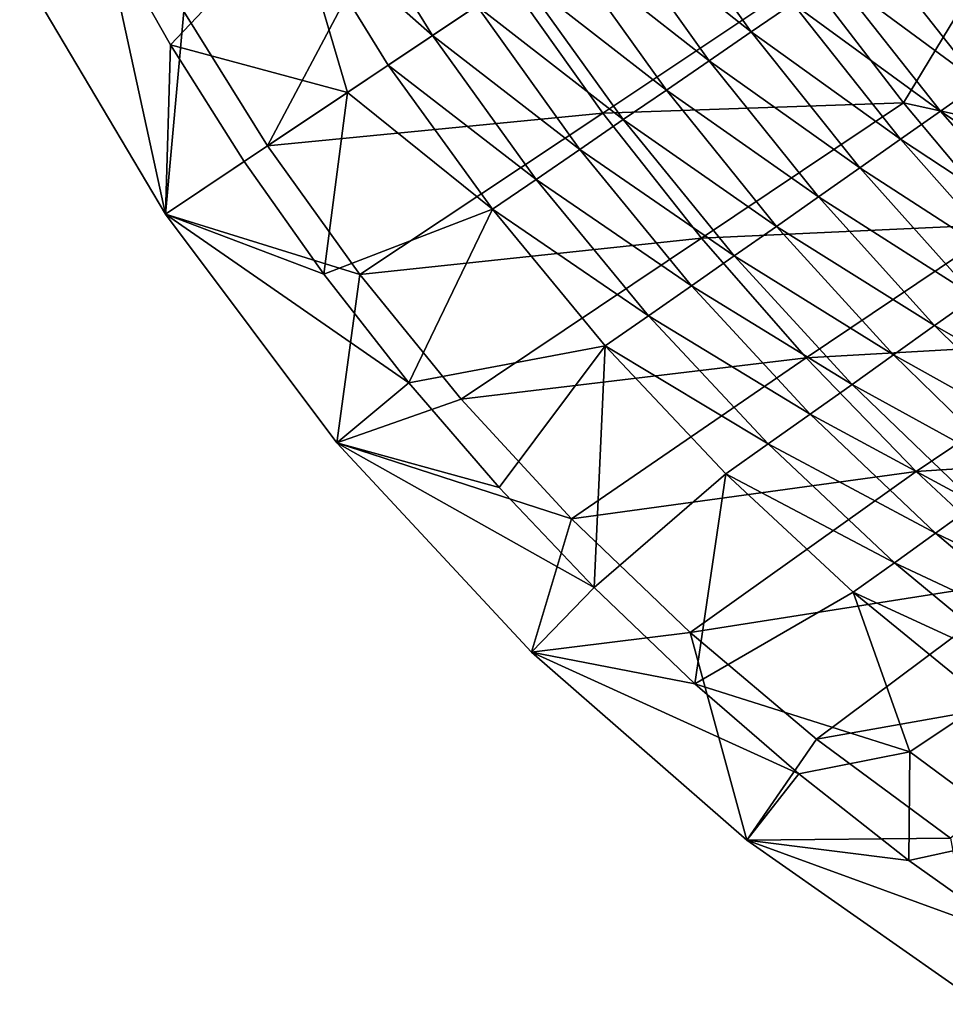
# Model space of a CAD drawing. Header units: metres. Extents: x 49 to 296, y -914 to -599.
# Tile 1 of 10: x 74 to 150, y -882 to -802. Entities that reach past the tile are written whole.
import ezdxf

# ---------------------------------------------------------------- set-up
doc = ezdxf.new("R2010")
doc.units = ezdxf.units.M

msp = doc.modelspace()

# ---------------------------------------------------------------- linework, layer by layer
at = {"layer": 'None'}
for points in [[(94.479424, -812.534607, 2.499999), (87.673363, -801.613098, 2.499999), (107.334282, -788.339172, 53.2449)], [(114.24334, -799.307434, 53.499901), (94.479424, -812.534607, 2.499999), (107.334282, -788.339172, 53.2449)], [(100.300583, -791.306946, 89.889839), (96.691536, -793.670654, 90.011551), (107.89994, -803.552795, 90.391525)], [(107.89994, -803.552795, 90.391525), (111.489037, -801.150757, 90.066902), (100.300583, -791.306946, 89.889839)], [(125.575989, -791.722961, 86.625763), (122.112442, -794.040955, 87.803658), (133.80864, -803.274902, 86.102036)], [(137.180099, -800.962585, 84.721085), (125.575989, -791.722961, 86.625763), (133.80864, -803.274902, 86.102036)], [(158.499344, -803.154236, 75.85743), (149.964096, -792.178406, 77.22625), (146.889633, -794.293701, 79.386917)], [(81.070801, -794.585693, 89.349136), (86.591255, -804.334473, 90.200012), (96.691536, -793.670654, 90.011551)], [(86.591255, -804.334473, 90.200012), (100.977615, -808.185608, 90.499451), (96.691536, -793.670654, 90.011551)], [(96.691536, -793.670654, 90.011551), (104.301842, -805.960815, 90.499451), (107.89994, -803.552795, 90.391525)], [(96.691536, -793.670654, 90.011551), (100.977615, -808.185608, 90.499451), (104.301842, -805.960815, 90.499451)], [(122.112442, -794.040955, 87.803658), (118.604218, -796.388855, 88.771339), (130.383713, -805.622437, 87.27845)], [(133.80864, -803.274902, 86.102036), (122.112442, -794.040955, 87.803658), (130.383713, -805.622437, 87.27845)], [(74.336868, -798.116211, 2.5), (86.180145, -818.088928, 2.5), (81.070801, -794.585693, 89.349136)], [(81.070801, -794.585693, 89.349136), (86.180145, -818.088928, 2.5), (86.591255, -804.334473, 90.200012)], [(155.483444, -805.286072, 77.982384), (146.889633, -794.293701, 79.386917), (143.728821, -796.466431, 81.359421)], [(155.483444, -805.286072, 77.982384), (158.499344, -803.154236, 75.85743), (146.889633, -794.293701, 79.386917)], [(118.604218, -796.388855, 88.771339), (115.060112, -798.760803, 89.52639), (126.913918, -807.99939, 88.247482)], [(130.383713, -805.622437, 87.27845), (118.604218, -796.388855, 88.771339), (126.913918, -807.99939, 88.247482)], [(140.489594, -798.691223, 83.138924), (152.381821, -807.474121, 79.924873), (143.728821, -796.466431, 81.359421)], [(152.381821, -807.474121, 79.924873), (155.483444, -805.286072, 77.982384), (143.728821, -796.466431, 81.359421)], [(86.180145, -818.088928, 2.5), (74.336868, -798.116211, 2.5), (87.673363, -801.613098, 2.499999)], [(115.060112, -798.760803, 89.52639), (111.489037, -801.150757, 90.066902), (123.407974, -810.399841, 89.006821)], [(121.748482, -809.876709, 53.2449), (114.24334, -799.307434, 53.499901), (138.31897, -798.788025, 53.243011)], [(126.913918, -807.99939, 88.247482), (115.060112, -798.760803, 89.52639), (123.407974, -810.399841, 89.006821)], [(121.748482, -809.876709, 53.2449), (138.31897, -798.788025, 53.243011), (146.176208, -809.026733, 52.493973)], [(137.180099, -800.962585, 84.721085), (149.202209, -809.713074, 81.68045), (140.489594, -798.691223, 83.138924)], [(146.176208, -809.026733, 52.493973), (138.31897, -798.788025, 53.243011), (150.890015, -801.266663, 45.019623)], [(149.202209, -809.713074, 81.68045), (152.381821, -807.474121, 79.924873), (140.489594, -798.691223, 83.138924)], [(114.24334, -799.307434, 53.499901), (121.748482, -809.876709, 53.2449), (94.479424, -812.534607, 2.499999)], [(111.489037, -801.150757, 90.066902), (107.89994, -803.552795, 90.391525), (119.874695, -812.81781, 89.554688)], [(123.407974, -810.399841, 89.006821), (111.489037, -801.150757, 90.066902), (119.874695, -812.81781, 89.554688)], [(145.952499, -811.997375, 83.245117), (137.180099, -800.962585, 84.721085), (133.80864, -803.274902, 86.102036)], [(149.202209, -809.713074, 81.68045), (137.180099, -800.962585, 84.721085), (145.952499, -811.997375, 83.245117)], [(146.176208, -809.026733, 52.493973), (150.890015, -801.266663, 45.019623), (171.653702, -814.614319, 35.904621)], [(87.673363, -801.613098, 2.499999), (94.479424, -812.534607, 2.499999), (86.180145, -818.088928, 2.5)], [(107.89994, -803.552795, 90.391525), (104.301842, -805.960815, 90.499451), (116.322952, -815.247375, 89.889839)], [(119.874695, -812.81781, 89.554688), (107.89994, -803.552795, 90.391525), (116.322952, -815.247375, 89.889839)], [(142.640808, -814.321411, 84.615379), (133.80864, -803.274902, 86.102036), (130.383713, -805.622437, 87.27845)], [(145.952499, -811.997375, 83.245117), (133.80864, -803.274902, 86.102036), (142.640808, -814.321411, 84.615379)], [(86.180145, -818.088928, 2.5), (92.578415, -813.806824, 90.499458), (86.591255, -804.334473, 90.200012)], [(86.591255, -804.334473, 90.200012), (92.578415, -813.806824, 90.499458), (100.977615, -808.185608, 90.499451)], [(112.761665, -817.682495, 90.011551), (104.301842, -805.960815, 90.499451), (100.977615, -808.185608, 90.499451)], [(116.322952, -815.247375, 89.889839), (104.301842, -805.960815, 90.499451), (112.761665, -817.682495, 90.011551)], [(139.275391, -816.679504, 85.788223), (130.383713, -805.622437, 87.27845), (126.913918, -807.99939, 88.247482)], [(142.640808, -814.321411, 84.615379), (130.383713, -805.622437, 87.27845), (139.275391, -816.679504, 85.788223)], [(152.381821, -807.474121, 79.924873), (149.202209, -809.713074, 81.68045), (161.510422, -817.949402, 77.491791)], [(99.052254, -822.953552, 90.200012), (100.977615, -808.185608, 90.499451), (92.578415, -813.806824, 90.499458)], [(112.761665, -817.682495, 90.011551), (100.977615, -808.185608, 90.499451), (99.052254, -822.953552, 90.200012)], [(135.864609, -819.065857, 86.761131), (126.913918, -807.99939, 88.247482), (123.407974, -810.399841, 89.006821)], [(139.275391, -816.679504, 85.788223), (126.913918, -807.99939, 88.247482), (135.864609, -819.065857, 86.761131)], [(129.770676, -820.036438, 52.501076), (121.748482, -809.876709, 53.2449), (146.176208, -809.026733, 52.493973)], [(129.770676, -820.036438, 52.501076), (146.176208, -809.026733, 52.493973), (154.434647, -818.898621, 51.254414)], [(154.434647, -818.898621, 51.254414), (146.176208, -809.026733, 52.493973), (171.653702, -814.614319, 35.904621)], [(121.748482, -809.876709, 53.2449), (101.980606, -822.990845, 2.499999), (94.479424, -812.534607, 2.499999)], [(121.748482, -809.876709, 53.2449), (129.770676, -820.036438, 52.501076), (101.980606, -822.990845, 2.499999)], [(158.407974, -820.184448, 79.229462), (149.202209, -809.713074, 81.68045), (145.952499, -811.997375, 83.245117)], [(161.510422, -817.949402, 77.491791), (149.202209, -809.713074, 81.68045), (158.407974, -820.184448, 79.229462)], [(132.416946, -821.474609, 87.532097), (123.407974, -810.399841, 89.006821), (119.874695, -812.81781, 89.554688)], [(132.416946, -821.474609, 87.532097), (135.864609, -819.065857, 86.761131), (123.407974, -810.399841, 89.006821)], [(94.479424, -812.534607, 2.499999), (101.980606, -822.990845, 2.499999), (86.180145, -818.088928, 2.5)], [(155.23584, -822.463196, 80.784637), (145.952499, -811.997375, 83.245117), (142.640808, -814.321411, 84.615379)], [(158.407974, -820.184448, 79.229462), (145.952499, -811.997375, 83.245117), (155.23584, -822.463196, 80.784637)], [(128.940979, -823.89978, 88.099625), (119.874695, -812.81781, 89.554688), (116.322952, -815.247375, 89.889839)], [(128.940979, -823.89978, 88.099625), (132.416946, -821.474609, 87.532097), (119.874695, -812.81781, 89.554688)], [(86.180145, -818.088928, 2.5), (99.052254, -822.953552, 90.200012), (92.578415, -813.806824, 90.499458)], [(152.00177, -824.780151, 82.154182), (142.640808, -814.321411, 84.615379), (139.275391, -816.679504, 85.788223)], [(155.23584, -822.463196, 80.784637), (142.640808, -814.321411, 84.615379), (152.00177, -824.780151, 82.154182)], [(116.322952, -815.247375, 89.889839), (112.761665, -817.682495, 90.011551), (125.445374, -826.335388, 88.462738)], [(125.445374, -826.335388, 88.462738), (128.940979, -823.89978, 88.099625), (116.322952, -815.247375, 89.889839)], [(148.713684, -827.129639, 83.335403), (139.275391, -816.679504, 85.788223), (135.864609, -819.065857, 86.761131)], [(152.00177, -824.780151, 82.154182), (139.275391, -816.679504, 85.788223), (148.713684, -827.129639, 83.335403)], [(100.128059, -836.653137, 2.5), (105.959526, -831.77417, 89.349136), (86.180145, -818.088928, 2.5)], [(105.959526, -831.77417, 89.349136), (99.052254, -822.953552, 90.200012), (86.180145, -818.088928, 2.5)], [(86.180145, -818.088928, 2.5), (101.980606, -822.990845, 2.499999), (100.128059, -836.653137, 2.5)], [(105.959526, -831.77417, 89.349136), (112.761665, -817.682495, 90.011551), (99.052254, -822.953552, 90.200012)], [(121.938789, -828.775513, 88.620979), (112.761665, -817.682495, 90.011551), (105.959526, -831.77417, 89.349136)], [(112.761665, -817.682495, 90.011551), (121.938789, -828.775513, 88.620979), (125.445374, -826.335388, 88.462738)], [(138.274368, -829.74823, 51.277061), (129.770676, -820.036438, 52.501076), (154.434647, -818.898621, 51.254414)], [(138.274368, -829.74823, 51.277061), (154.434647, -818.898621, 51.254414), (163.035217, -828.341736, 49.53833)], [(145.379593, -829.50592, 84.32608), (135.864609, -819.065857, 86.761131), (132.416946, -821.474609, 87.532097)], [(148.713684, -827.129639, 83.335403), (135.864609, -819.065857, 86.761131), (145.379593, -829.50592, 84.32608)], [(129.770676, -820.036438, 52.501076), (110.224907, -833.11792, 2.499999), (101.980606, -822.990845, 2.499999)], [(129.770676, -820.036438, 52.501076), (138.274368, -829.74823, 51.277061), (110.224907, -833.11792, 2.499999)], [(142.00766, -831.903137, 85.124489), (132.416946, -821.474609, 87.532097), (128.940979, -823.89978, 88.099625)], [(142.00766, -831.903137, 85.124489), (145.379593, -829.50592, 84.32608), (132.416946, -821.474609, 87.532097)], [(101.980606, -822.990845, 2.499999), (110.224907, -833.11792, 2.499999), (100.128059, -836.653137, 2.5)], [(138.606079, -834.315552, 85.729393), (128.940979, -823.89978, 88.099625), (125.445374, -826.335388, 88.462738)], [(138.606079, -834.315552, 85.729393), (142.00766, -831.903137, 85.124489), (128.940979, -823.89978, 88.099625)], [(161.813843, -834.584595, 78.767548), (152.00177, -824.780151, 82.154182), (148.713684, -827.129639, 83.335403)], [(125.445374, -826.335388, 88.462738), (121.938789, -828.775513, 88.620979), (135.183151, -836.737122, 86.140045)], [(135.183151, -836.737122, 86.140045), (138.606079, -834.315552, 85.729393), (125.445374, -826.335388, 88.462738)], [(158.618195, -836.906982, 79.9701), (148.713684, -827.129639, 83.335403), (145.379593, -829.50592, 84.32608)], [(161.813843, -834.584595, 78.767548), (148.713684, -827.129639, 83.335403), (158.618195, -836.906982, 79.9701)], [(147.221924, -838.979492, 49.586765), (138.274368, -829.74823, 51.277061), (163.035217, -828.341736, 49.53833)], [(147.221924, -838.979492, 49.586765), (163.035217, -828.341736, 49.53833), (171.962646, -837.355164, 47.357647)], [(113.320007, -840.287354, 87.940536), (121.938789, -828.775513, 88.620979), (105.959526, -831.77417, 89.349136)], [(121.938789, -828.775513, 88.620979), (113.320007, -840.287354, 87.940536), (121.045372, -848.405579, 85.998833)], [(131.747223, -839.161987, 86.356186), (121.938789, -828.775513, 88.620979), (121.045372, -848.405579, 85.998833)], [(121.938789, -828.775513, 88.620979), (131.747223, -839.161987, 86.356186), (135.183151, -836.737122, 86.140045)], [(138.274368, -829.74823, 51.277061), (119.184502, -842.831238, 2.499999), (110.224907, -833.11792, 2.499999)], [(138.274368, -829.74823, 51.277061), (147.221924, -838.979492, 49.586765), (119.184502, -842.831238, 2.499999)], [(155.37587, -839.254578, 80.992767), (145.379593, -829.50592, 84.32608), (142.00766, -831.903137, 85.124489)], [(158.618195, -836.906982, 79.9701), (145.379593, -829.50592, 84.32608), (155.37587, -839.254578, 80.992767)], [(100.128059, -836.653137, 2.5), (113.320007, -840.287354, 87.940536), (105.959526, -831.77417, 89.349136)], [(152.094604, -841.621765, 81.83403), (142.00766, -831.903137, 85.124489), (138.606079, -834.315552, 85.729393)], [(152.094604, -841.621765, 81.83403), (155.37587, -839.254578, 80.992767), (142.00766, -831.903137, 85.124489)], [(100.128059, -836.653137, 2.5), (110.224907, -833.11792, 2.499999), (119.184502, -842.831238, 2.499999)], [(148.782166, -844.002747, 82.492859), (138.606079, -834.315552, 85.729393), (135.183151, -836.737122, 86.140045)], [(148.782166, -844.002747, 82.492859), (152.094604, -841.621765, 81.83403), (138.606079, -834.315552, 85.729393)], [(115.947456, -853.661865, 2.5), (121.045372, -848.405579, 85.998833), (100.128059, -836.653137, 2.5)], [(121.045372, -848.405579, 85.998833), (113.320007, -840.287354, 87.940536), (100.128059, -836.653137, 2.5)], [(100.128059, -836.653137, 2.5), (119.184502, -842.831238, 2.499999), (115.947456, -853.661865, 2.5)], [(135.183151, -836.737122, 86.140045), (131.747223, -839.161987, 86.356186), (145.446381, -846.391785, 82.968651)], [(145.446381, -846.391785, 82.968651), (148.782166, -844.002747, 82.492859), (135.183151, -836.737122, 86.140045)], [(156.574326, -847.70282, 47.448795), (147.221924, -838.979492, 49.586765), (171.962646, -837.355164, 47.357647)], [(147.221924, -838.979492, 49.586765), (128.828918, -852.058167, 2.499999), (119.184502, -842.831238, 2.499999)], [(147.221924, -838.979492, 49.586765), (156.574326, -847.70282, 47.448795), (128.828918, -852.058167, 2.499999)], [(131.747223, -839.161987, 86.356186), (121.045372, -848.405579, 85.998833), (129.226593, -856.224304, 83.500328)], [(142.095184, -848.78302, 83.261292), (131.747223, -839.161987, 86.356186), (129.226593, -856.224304, 83.500328)], [(131.747223, -839.161987, 86.356186), (142.095184, -848.78302, 83.261292), (145.446381, -846.391785, 82.968651)], [(162.591873, -850.585693, 77.72448), (152.094604, -841.621765, 81.83403), (148.782166, -844.002747, 82.492859)], [(119.184502, -842.831238, 2.499999), (128.828918, -852.058167, 2.499999), (115.947456, -853.661865, 2.5)], [(159.381058, -852.918274, 78.451347), (148.782166, -844.002747, 82.492859), (145.446381, -846.391785, 82.968651)], [(159.381058, -852.918274, 78.451347), (162.591873, -850.585693, 77.72448), (148.782166, -844.002747, 82.492859)], [(145.446381, -846.391785, 82.968651), (142.095184, -848.78302, 83.261292), (156.144806, -855.257935, 79.007164)], [(156.144806, -855.257935, 79.007164), (159.381058, -852.918274, 78.451347), (145.446381, -846.391785, 82.968651)], [(156.574326, -847.70282, 47.448795), (139.118118, -860.729004, 2.499999), (128.828918, -852.058167, 2.499999)], [(156.574326, -847.70282, 47.448795), (166.292297, -855.895996, 44.885761), (139.118118, -860.729004, 2.499999)], [(115.947456, -853.661865, 2.5), (129.226593, -856.224304, 83.500328), (121.045372, -848.405579, 85.998833)], [(142.095184, -848.78302, 83.261292), (129.226593, -856.224304, 83.500328), (146.702042, -861.744507, 79.383812)], [(142.095184, -848.78302, 83.261292), (152.890518, -857.598999, 79.391869), (156.144806, -855.257935, 79.007164)], [(152.890518, -857.598999, 79.391869), (142.095184, -848.78302, 83.261292), (146.702042, -861.744507, 79.383812)], [(115.947456, -853.661865, 2.5), (128.828918, -852.058167, 2.499999), (133.460052, -868.92157, 2.5)], [(128.828918, -852.058167, 2.499999), (139.118118, -860.729004, 2.499999), (133.460052, -868.92157, 2.5)], [(133.460052, -868.92157, 2.5), (137.665894, -863.550354, 80.50219), (115.947456, -853.661865, 2.5)], [(137.665894, -863.550354, 80.50219), (129.226593, -856.224304, 83.500328), (115.947456, -853.661865, 2.5)], [(146.702042, -861.744507, 79.383812), (129.226593, -856.224304, 83.500328), (137.665894, -863.550354, 80.50219)], [(166.292297, -855.895996, 44.885761), (150.002808, -868.778625, 2.499999), (139.118118, -860.729004, 2.499999)], [(152.890518, -857.598999, 79.391869), (146.702042, -861.744507, 79.383812), (155.881149, -868.558533, 75.599159)], [(133.460052, -868.92157, 2.5), (139.118118, -860.729004, 2.499999), (150.002808, -868.778625, 2.499999)], [(146.702042, -861.744507, 79.383812), (137.665894, -863.550354, 80.50219), (146.60881, -870.579224, 76.906067)], [(155.881149, -868.558533, 75.599159), (146.702042, -861.744507, 79.383812), (146.60881, -870.579224, 76.906067)], [(133.460052, -868.92157, 2.5), (146.60881, -870.579224, 76.906067), (137.665894, -863.550354, 80.50219)], [(155.881149, -868.558533, 75.599159), (146.60881, -870.579224, 76.906067), (155.736618, -877.059143, 72.837486)], [(133.460052, -868.92157, 2.5), (150.002808, -868.778625, 2.499999), (152.473511, -882.264648, 2.5)], [(152.473511, -882.264648, 2.5), (155.736618, -877.059143, 72.837486), (133.460052, -868.92157, 2.5)], [(155.736618, -877.059143, 72.837486), (146.60881, -870.579224, 76.906067), (133.460052, -868.92157, 2.5)]]:
    msp.add_3dface(points, dxfattribs=at)

doc.saveas('drawing.dxf')
